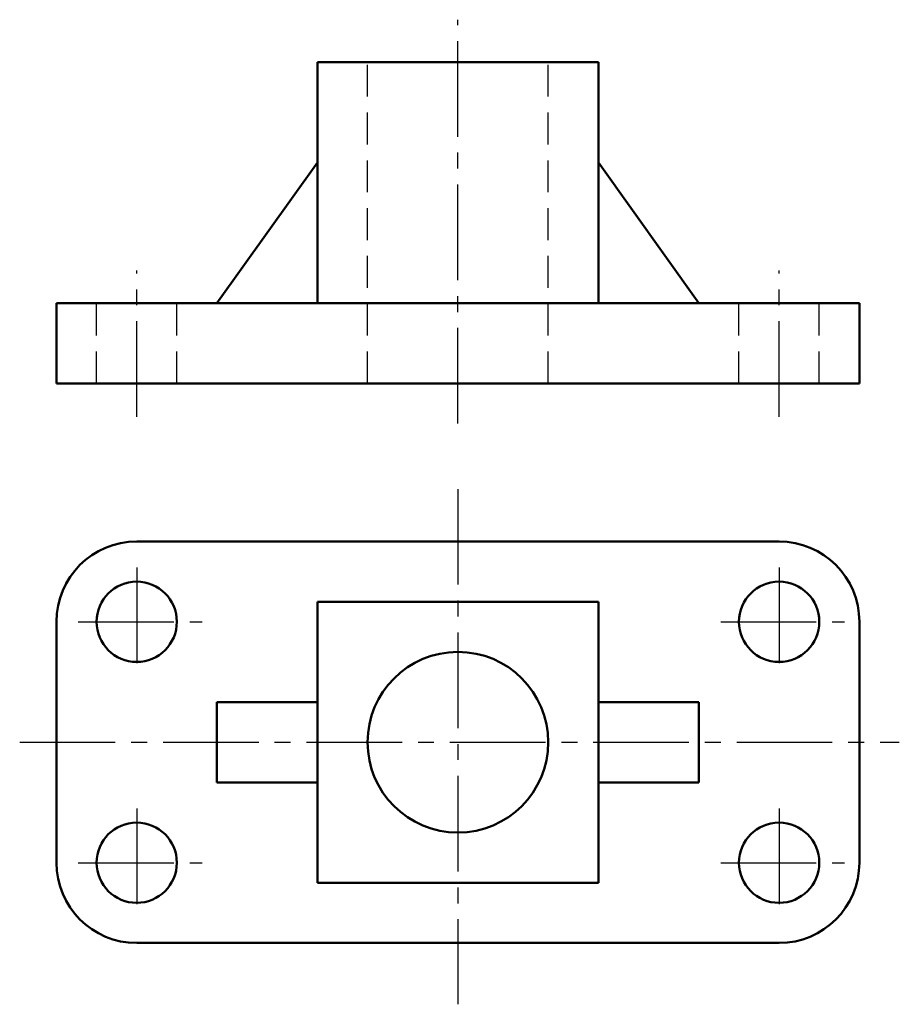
# Model space of a CAD drawing. Header units: millimetres. Extents: x 1180.7 to 1224.5, y 148 to 197.
import ezdxf

# ---------------------------------------------------------------- set-up
doc = ezdxf.new("R2010")
doc.units = ezdxf.units.MM
doc.header["$LTSCALE"] = 0.5
doc.linetypes.add('CENTER2', pattern=[28.575, 19.05, -3.175, 3.175, -3.175])
doc.linetypes.add('DASHED2', pattern=[9.525, 6.35, -3.175])
for name, color, linetype, lineweight in [('点画线层', 3, 'CENTER2', 25), ('粗实线层', 7, 'Continuous', 50), ('虚线层', 2, 'DASHED2', 25)]:
    doc.layers.add(name, color=color, linetype=linetype, lineweight=lineweight)

# ---------------------------------------------------------------- blocks, each defined once
blk = doc.blocks.new('fg')
at = {"layer": '点画线层', "color": 7, "ltscale": 0.5}
for p, q in [((18.909, 9.871), (18.909, 29.988)), ((2.909, 10.205), (2.909, 17.497)), ((34.909, 10.205), (34.909, 17.497)), ((18.909, 6.611), (18.909, -19.054)), ((2.909, 2.701), (2.909, -2.775)), ((34.909, 2.701), (34.909, -2.775)), ((0, 0), (6.169, 0)), ((32, 0), (38.169, 0)), ((-2.92, -6), (40.899, -6)), ((2.909, -9.299), (2.909, -14.775)), ((34.909, -9.299), (34.909, -14.775)), ((0, -12), (6.169, -12)), ((32, -12), (38.169, -12))]:
    blk.add_line(p, q, dxfattribs=at)
at = {"layer": '粗实线层', "color": 7, "ltscale": 0.5}
for p, q in [((25.909, 27.869), (11.909, 27.869)), ((11.909, 15.869), (11.909, 27.869)), ((25.909, 15.869), (25.909, 27.869)), ((6.909, 15.869), (11.909, 22.869)), ((30.909, 15.869), (25.909, 22.869)), ((38.909, 15.869), (-1.091, 15.869)), ((-1.091, 15.869), (-1.091, 11.869)), ((38.909, 11.869), (38.909, 15.869)), ((-1.091, 11.869), (38.909, 11.869)), ((2.909, 4), (34.909, 4)), ((11.909, 1), (25.909, 1)), ((11.909, 1), (11.909, -13)), ((25.909, 1), (25.909, -13)), ((-1.091, 0), (-1.091, -12)), ((38.909, 0), (38.909, -12)), ((6.909, -4), (11.909, -4)), ((6.909, -4), (6.909, -8)), ((30.909, -4), (25.909, -4)), ((30.909, -4), (30.909, -8)), ((6.909, -8), (11.909, -8)), ((30.909, -8), (25.909, -8)), ((11.909, -13), (25.909, -13)), ((2.909, -16), (34.909, -16))]:
    blk.add_line(p, q, dxfattribs=at)
for centre, radius in [((2.909, 0), 2), ((34.909, 0), 2), ((18.909, -6), 4.5), ((2.909, -12), 2), ((34.909, -12), 2)]:
    blk.add_circle(centre, radius, dxfattribs=at)
for centre, start, end in [((2.909, 0), 90, 180), ((34.909, 0), 360, 90), ((2.909, -12), 180, 270), ((34.909, -12), 270, 0)]:
    blk.add_arc(centre, 4, start, end, dxfattribs=at)
at = {"layer": '虚线层', "color": 7, "ltscale": 0.5}
for p, q in [((14.409, 11.869), (14.409, 27.869)), ((23.409, 11.869), (23.409, 27.869)), ((0.909, 11.869), (0.909, 15.869)), ((4.909, 11.869), (4.909, 15.869)), ((32.909, 11.869), (32.909, 15.869)), ((36.909, 11.869), (36.909, 15.869))]:
    blk.add_line(p, q, dxfattribs=at)

msp = doc.modelspace()

# ---------------------------------------------------------------- block references
at = {"layer": '粗实线层'}
msp.add_blockref('fg', (1183.577, 167.037), dxfattribs=at)

doc.saveas('drawing.dxf')
